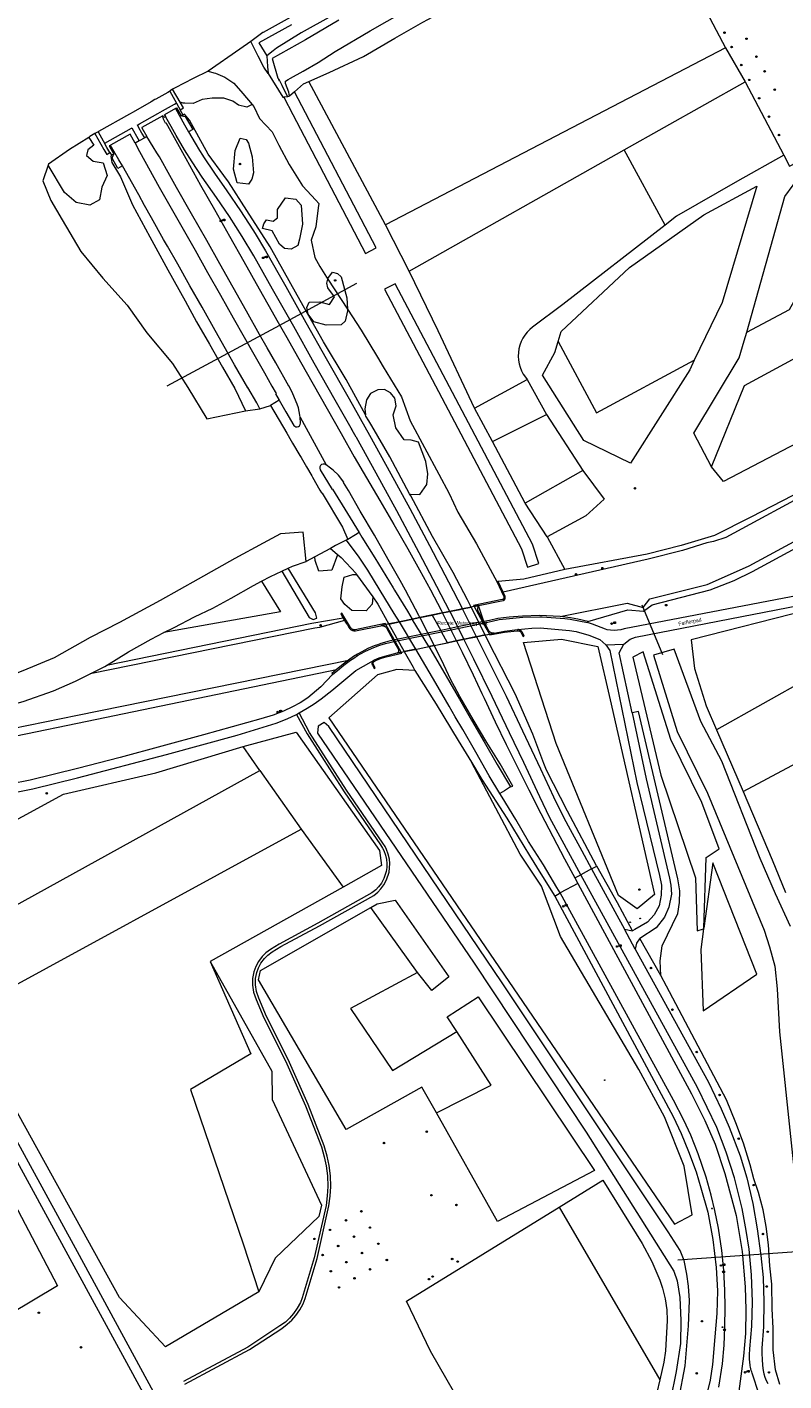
# Model space of a CAD drawing. Header units: metres. Extents: x 138165 to 154469, y 480134 to 494189.
# Tile 37 of 256: x 141983 to 142237, y 484242 to 484696. Entities that reach past the tile are written whole.
import ezdxf

# ---------------------------------------------------------------- set-up
doc = ezdxf.new("R2010")
doc.units = ezdxf.units.M
doc.header["$LTSCALE"] = 0.001
doc.header["$MEASUREMENT"] = 0
for name, color, linetype, lineweight in [('TOP-L-duiker', 7, 'Continuous', 0), ('TOP-L-topo objecten punt', 7, 'Continuous', 0), ('TOP-L-topo objecten vlak', 7, 'Continuous', 0), ('TOP-T-topo huisnummering naamgeving', 7, 'Continuous', 0)]:
    doc.layers.add(name, color=color, linetype=linetype, lineweight=lineweight)
doc.styles.add('Style-INTL_ISO', font='INTL_ISO.shx')
doc.styles.add('Style-STANDARD', font='STANDARD.shx')

# ---------------------------------------------------------------- blocks, each defined once
blk = doc.blocks.new('24')
at = {"layer": 'TOP-L-topo objecten punt', "color": 7, "linetype": 'Continuous', "lineweight": 0}
for radius in [0.025, 0.0182, 0.0115, 0.005]:
    blk.add_circle((0, 0), radius, dxfattribs=at)
blk = doc.blocks.new('39')
at = {"layer": 'TOP-L-topo objecten punt', "color": 7, "linetype": 'Continuous', "lineweight": 0}
for p, q in [((0.0175, 0.0175), (-0.0175, 0.0175)), ((-0.0175, 0.0175), (-0.0175, -0.0175)), ((0.0175, 0.0175), (0.0175, -0.0175)), ((0.0175, -0.0175), (-0.0175, -0.0175))]:
    blk.add_line(p, q, dxfattribs=at)
blk.add_circle((0, 0), 0.0332, dxfattribs=at)
blk = doc.blocks.new('121')
at = {"layer": 'TOP-L-topo objecten punt', "color": 7, "linetype": 'Continuous', "lineweight": 0}
blk.add_circle((0, 0), 0.025, dxfattribs=at)
at = {"layer": 'TOP-L-topo objecten punt', "color": 7, "linetype": 'Continuous', "lineweight": 0, "style": 'Style-STANDARD'}
blk.add_text('LD', height=0.06, dxfattribs=at).set_placement((0.0483, 0))
blk = doc.blocks.new('10')
at = {"layer": 'TOP-L-topo objecten punt', "linetype": 'Continuous', "lineweight": 0}
blk.add_circle((0, 0), 0.0125, dxfattribs=at)
blk = doc.blocks.new('11')
at = {"layer": 'TOP-L-topo objecten punt', "color": 7, "linetype": 'Continuous', "lineweight": 0}
blk.add_circle((0, 0), 0.025, dxfattribs=at)
at = {"layer": 'TOP-L-topo objecten punt', "color": 7, "linetype": 'Continuous', "lineweight": 0, "style": 'Style-STANDARD'}
blk.add_text('AB', height=0.06, dxfattribs=at).set_placement((0.0483, 0))
blk = doc.blocks.new('14')
at = {"layer": 'TOP-L-topo objecten punt', "color": 7, "linetype": 'Continuous', "lineweight": 0}
blk.add_circle((0, 0), 0.025, dxfattribs=at)
at = {"layer": 'TOP-L-topo objecten punt', "color": 7, "linetype": 'Continuous', "lineweight": 0, "style": 'Style-STANDARD'}
blk.add_text('VB', height=0.06, dxfattribs=at).set_placement((0.0483, 0))

msp = doc.modelspace()

# ---------------------------------------------------------------- linework, layer by layer
at = {"layer": 'TOP-L-duiker', "flags": 128}
for points in [[(142066.27, 484595.64), (142093.62, 484610.47)], [(142030.03, 484575.99), (142066.27, 484595.64)], [(142196.16, 484485.81), (142189.17, 484502.46)], [(142223.52, 484284.43), (142201.15, 484282.9)], [(142244.2, 484285.85), (142223.52, 484284.43)]]:
    msp.add_lwpolyline(points, dxfattribs=at)
at = {"layer": 'TOP-L-topo objecten vlak', "flags": 128}
for points in [[(142077.43, 484678.11), (142084.27, 484681.11), (142095.76, 484686.51), (142106.35, 484692.61), (142115.7, 484697.96), (142125.79, 484703.38), (142137.24, 484708.24), (142148.12, 484714.07), (142156.28, 484718.91), (142165.36, 484724.22), (142174.83, 484729.74), (142183.98, 484735.4), (142190.82, 484739.28)], [(142190.82, 484739.28), (142217.08, 484689.38)], [(142070.96, 484673.2), (142070.73, 484674.46), (142069.71, 484677.46), (142069.67, 484678.23), (142070.51, 484678.71), (142071.34, 484679.17), (142075.58, 484681.59), (142080.56, 484684.44), (142086.3, 484688.19), (142098.06, 484695.05), (142109.42, 484701.59)], [(142071.2, 484699.54), (142062.22, 484694.57), (142062.07, 484694.49), (142058.95, 484692.18), (142058.01, 484691.49)], [(142071.65, 484697.08), (142060.76, 484691.1), (142063.42, 484686.73)], [(142085.24, 484700.12), (142074.95, 484694.36), (142066.64, 484689.28), (142065.47, 484688.35), (142063.42, 484686.73)], [(142087.48, 484698.62), (142076.33, 484692.03), (142065.18, 484685.8), (142067.14, 484679.23), (142067.45, 484678.92)], [(142058.01, 484691.49), (142054.32, 484688.92), (142043.72, 484681.55)], [(142063.86, 484680.76), (142062.36, 484682.9), (142060.51, 484686.59), (142058.01, 484691.49)], [(142217.08, 484689.38), (142103.15, 484630.03)], [(142292.98, 484688.13), (142293, 484687.75), (142342, 484599.6), (142342.6, 484597.85), (142342, 484596.05), (142340.5, 484595.05), (142239.65, 484539.3), (142225.6, 484532), (142213.45, 484525.8), (142202.3, 484522.5), (142190.85, 484519.6), (142163.31, 484514.44)], [(142217.08, 484689.38), (142223.73, 484678)], [(142063.42, 484686.73), (142063.68, 484683.13), (142063.86, 484680.76)], [(142043.72, 484681.55), (142038.66, 484679.09), (142032.69, 484676), (142031.84, 484675.5)], [(142043.72, 484681.55), (142045.67, 484681.04), (142046.21, 484680.9), (142049.29, 484679.55), (142052.32, 484677.53), (142055.37, 484674.08), (142058.49, 484670.34)], [(142063.86, 484680.76), (142068.76, 484672.79), (142069.08, 484672.81)], [(142067.45, 484678.92), (142067.32, 484678.83), (142067.58, 484678.33), (142067.69, 484678.38)], [(142067.69, 484678.38), (142067.64, 484678.49), (142067.48, 484678.82), (142067.45, 484678.92)], [(142067.69, 484678.38), (142068.38, 484676.85), (142070.33, 484672.91)], [(142072.63, 484674.66), (142075.64, 484677.33), (142077.43, 484678.11)], [(142103.15, 484630.03), (142077.43, 484678.11)], [(142183.18, 484655.15), (142223.73, 484678)], [(142223.73, 484678), (142236.64, 484653.37)], [(142030.93, 484674.83), (142030.78, 484674.74), (142030.26, 484674.45), (142026.21, 484672.17), (142025.91, 484672), (142024.68, 484671.31), (142018.55, 484667.85), (142017.34, 484667.17), (142006.97, 484661.32), (142006.82, 484661.23)], [(142031.84, 484675.5), (142031.04, 484674.91), (142030.93, 484674.83)], [(142030.93, 484674.83), (142033.16, 484670.79)], [(142034.35, 484671.15), (142034.35, 484671.16), (142031.84, 484675.5)], [(142069.08, 484672.81), (142072.08, 484667.07), (142096.48, 484620.42), (142100.02, 484622.28), (142072.63, 484674.66)], [(142072.63, 484674.66), (142070.96, 484673.2)], [(142022.52, 484659.25), (142021.55, 484660.81), (142020.53, 484662.59), (142020.01, 484663.53), (142020.15, 484663.61), (142020.7, 484663.91), (142026.84, 484667.36), (142028.38, 484668.22), (142032.42, 484670.49), (142033.01, 484670.83), (142033.16, 484670.79)], [(142032.8, 484668.98), (142029.16, 484666.93)], [(142034.8, 484666.59), (142033.27, 484669.25), (142033.14, 484669.17), (142032.8, 484668.98)], [(142032.8, 484668.98), (142035.83, 484663.56), (142037.18, 484661.23)], [(142033.16, 484670.79), (142034.37, 484668.63)], [(142058.49, 484670.34), (142056.73, 484669.48), (142053.89, 484670.17), (142051.97, 484671.51), (142048.96, 484672.5), (142045.13, 484672.5), (142041.71, 484672.03), (142038.69, 484670.76), (142035.94, 484670.8), (142035.39, 484670.81), (142034.35, 484671.15)], [(142034.37, 484668.63), (142035.42, 484669.22), (142034.35, 484671.15)], [(142058.49, 484670.34), (142059.05, 484669.68), (142060.93, 484665.73), (142065.23, 484661.16), (142067.44, 484656.69), (142070.89, 484650.29), (142075.35, 484643.05), (142079.79, 484638.28), (142080.84, 484637.16), (142080.65, 484635.78), (142079.79, 484629.3), (142078.26, 484624.88), (142079.48, 484619.03), (142081.18, 484616.08), (142083.43, 484612.43), (142083.81, 484611.86)], [(142070.33, 484672.91), (142069.08, 484672.81)], [(142070.96, 484673.2), (142070.33, 484672.91)], [(142224.25, 484594.06), (142238.61, 484601.59), (142250.74, 484623.41), (142290.39, 484644.78), (142276.51, 484669.71)], [(142028.29, 484666.44), (142027.57, 484666.03), (142021.52, 484662.63), (142021.55, 484662.59), (142023.21, 484659.66)], [(142029.16, 484666.93), (142029.14, 484666.92), (142029.48, 484666.31), (142029.43, 484666.29), (142028.86, 484665.97), (142028.52, 484666.57), (142028.29, 484666.44)], [(142028.29, 484666.44), (142028.66, 484665.82), (142028.53, 484665.75), (142029.37, 484664.25), (142029.53, 484664.34), (142036.3, 484652.27), (142041.22, 484643.36), (142045.85, 484635.12), (142050.9, 484626.21), (142055.66, 484617.77), (142060.86, 484608.6), (142065.23, 484600.83), (142066.77, 484598.11), (142070.06, 484592.28), (142074.72, 484584.08), (142078.94, 484576.58), (142083.61, 484568.32), (142088.29, 484560.03), (142092.71, 484552.26), (142096.8, 484545.18), (142101.28, 484537.56), (142106.02, 484529.56), (142110.67, 484521.4), (142114.58, 484514.39), (142118.25, 484507.58), (142121.86, 484500.78), (142122.32, 484499.87)], [(142124.69, 484500.36), (142120.39, 484508.72), (142114.44, 484520.08), (142113.58, 484521.72), (142106.97, 484534.1), (142100.1, 484546.72), (142093.41, 484558.75), (142093.38, 484558.82), (142092.05, 484561.18), (142092, 484561.27), (142091.68, 484561.84), (142086.34, 484571.19), (142079.28, 484583.68), (142072.44, 484595.91), (142065.33, 484608.46), (142059.07, 484619.62), (142055.17, 484626.16), (142050.87, 484632.83), (142046.5, 484639.15), (142041.73, 484645.96), (142038.4, 484651.12), (142035.86, 484655.22), (142033.04, 484660.02), (142031.36, 484662.97), (142029.16, 484666.93)], [(142035.31, 484666.84), (142034.37, 484668.63)], [(142034.8, 484666.59), (142034.76, 484666.57), (142036.03, 484666.34), (142038.55, 484662.02), (142037.18, 484661.23)], [(142035.31, 484666.84), (142034.8, 484666.59)], [(142096.47, 484566.32), (142089.97, 484578.14), (142082.34, 484590.84), (142073.59, 484606.46), (142064.49, 484622.6), (142056.66, 484634.88), (142050.53, 484644.43), (142049.01, 484646.53), (142043.78, 484653.75), (142037.47, 484665.12), (142035.86, 484667.1), (142035.31, 484666.84)], [(142005.77, 484660.63), (142004.11, 484659.59), (142003.72, 484659.35)], [(142006.82, 484661.23), (142005.77, 484660.63)], [(142005.77, 484660.63), (142008.79, 484655.34), (142009.79, 484653.65), (142010.81, 484654.26)], [(142006.82, 484661.23), (142009.12, 484657.19)], [(142009.12, 484657.19), (142009.12, 484657.24), (142009.16, 484657.44), (142018.06, 484662.43), (142018.2, 484662.51), (142018.77, 484661.5), (142019.77, 484659.72), (142020.63, 484658.2)], [(142019.29, 484657.41), (142017.64, 484660.44), (142011.01, 484656.71)], [(142037.18, 484661.23), (142039.39, 484657.42), (142040.89, 484654.97), (142041.89, 484653.33), (142042.21, 484652.82), (142045.85, 484647.38), (142050.03, 484641.4), (142054.61, 484634.75), (142058.74, 484628.35), (142059.45, 484627.17), (142062.98, 484621.26), (142069.75, 484609.31), (142076.49, 484597.25), (142083.33, 484585.19), (142090.96, 484571.64), (142097.79, 484559.49), (142105, 484546.51), (142111.34, 484534.86), (142117.94, 484522.47), (142124.3, 484510.35), (142128.97, 484501.24)], [(142003.72, 484659.35), (141997.24, 484655.28), (141990.26, 484650.32), (141990.17, 484650.07)], [(142003.72, 484659.35), (142005.38, 484656.79), (142003.39, 484655.19), (142002.99, 484653.28), (142005.23, 484651.37), (142008.57, 484650.81), (142009.85, 484646.58), (142008.09, 484642.68), (142007.3, 484638.45), (142004.11, 484636.62), (141999.49, 484637.49), (141995.58, 484640.84), (141990.17, 484650.07)], [(142010.81, 484654.26), (142009.82, 484655.95), (142009.12, 484657.19)], [(142011.01, 484656.71), (142010.76, 484656.57), (142010.57, 484656.46), (142012.09, 484653.74)], [(142014.98, 484649.77), (142013.84, 484651.78), (142012.08, 484654.76), (142011.03, 484656.66), (142011.01, 484656.71)], [(142020.63, 484658.2), (142019.29, 484657.41)], [(142019.29, 484657.41), (142020.78, 484654.66), (142027.28, 484642.7), (142039.35, 484621.54), (142043.55, 484614.05), (142047.89, 484606.42), (142052.17, 484598.87), (142055.77, 484592.39), (142059.04, 484586.7), (142062.57, 484580.36), (142065.11, 484575.96), (142066.55, 484573.48), (142066.35, 484573.34), (142067.59, 484571.21)], [(142022.52, 484659.25), (142020.63, 484658.2)], [(142023.21, 484659.66), (142022.52, 484659.25)], [(142074.52, 484565.51), (142074.48, 484566.22), (142074.07, 484568.65), (142073.57, 484569.94), (142072.12, 484573.36), (142070.94, 484575.98), (142070.83, 484575.96), (142066.39, 484583.73), (142063.53, 484588.78), (142060.96, 484593.3), (142056.62, 484601.06), (142052.14, 484608.99), (142047.67, 484616.92), (142043.26, 484624.72), (142038.15, 484633.76), (142033.1, 484642.56), (142030.88, 484646.58), (142027.4, 484652.81), (142026.54, 484654.14), (142025.29, 484656.2), (142023.21, 484659.66)], [(142058.48, 484652.87), (142058.92, 484647.41), (142058.39, 484645.3), (142057.24, 484643.71), (142053.46, 484644.06), (142052.23, 484648.64), (142052.84, 484654.99), (142054.43, 484659.04), (142056.45, 484658.69), (142057.24, 484657.37), (142058.48, 484652.87)], [(142010.81, 484654.26), (142011.33, 484653.33)], [(142011.33, 484653.33), (142011.12, 484652.91), (142011.49, 484650.97), (142014.33, 484646.17), (142015.71, 484643), (142018.43, 484636.77), (142024.2, 484626.02), (142030.23, 484614.91), (142035.98, 484604.56), (142039.84, 484597.46), (142044.18, 484590.02), (142048.53, 484582.26), (142052.71, 484575.11), (142056.26, 484567.69)], [(142012.09, 484653.74), (142011.33, 484653.33)], [(142014.98, 484649.77), (142013.5, 484648.91), (142011.54, 484652.35), (142011.96, 484653.57), (142012, 484653.58), (142012.11, 484653.75), (142012.09, 484653.74)], [(142111.08, 484614.51), (142183.18, 484655.15)], [(142196.94, 484629.96), (142183.18, 484655.15)], [(142236.64, 484653.37), (142221.17, 484644.68), (142200.71, 484632.89), (142196.94, 484629.96)], [(142224.25, 484594.06), (142237.06, 484639.57), (142248.15, 484654.77)], [(142236.64, 484653.37), (142238.56, 484649.72), (142248.15, 484654.77)], [(141990.17, 484650.07), (141988.31, 484644.74), (141990.97, 484638.13), (141994.84, 484631.74), (142001.09, 484621.1), (142008.4, 484612.14), (142016.59, 484603.04), (142023.15, 484593.82), (142031.78, 484583.56), (142036.96, 484575.51), (142043.34, 484564.98), (142056.26, 484567.69)], [(142061.01, 484568.31), (142060.72, 484568.99), (142060.41, 484569.67), (142060.06, 484570.33), (142057.09, 484575.51), (142056.98, 484575.42), (142052.54, 484583.03), (142046.11, 484594.55), (142041.68, 484602.4), (142037.61, 484609.62), (142033.53, 484616.89), (142030.11, 484622.84), (142028.81, 484625.12), (142024.73, 484632.38), (142022.37, 484636.49), (142020.47, 484640.04), (142014.98, 484649.77)], [(142161.08, 484590.95), (142162.1, 484594.23), (142184.95, 484615.67), (142209.92, 484633.41), (142227.62, 484642.97), (142215.99, 484604.03), (142206.68, 484584.6)], [(142069.66, 484639.13), (142073.1, 484638.6), (142074.95, 484636.57), (142075.39, 484630.23), (142074.33, 484625.21), (142073.8, 484623.09), (142071.6, 484621.86), (142069.31, 484622.04), (142067.64, 484623.53), (142065.17, 484628.03), (142062, 484628.82), (142062.44, 484630.41), (142063.32, 484631.73), (142065.52, 484631.2), (142067.02, 484632.34), (142066.93, 484635.16), (142069.66, 484639.13)], [(142111.08, 484614.51), (142103.15, 484630.03)], [(142196.94, 484629.96), (142162.64, 484603.32), (142152.49, 484595.73), (142151.52, 484594.93), (142150.64, 484594.03), (142149.87, 484593.04), (142149.2, 484591.98), (142148.64, 484590.85), (142148.2, 484589.67), (142147.89, 484588.45), (142147.71, 484587.21), (142147.67, 484585.95), (142147.75, 484584.69), (142147.96, 484583.45), (142148.3, 484582.24), (142148.77, 484581.08), (142149.36, 484579.96), (142150.05, 484578.92), (142150.7, 484578.12)], [(142212.42, 484548.84), (142223.53, 484576.17), (142319.99, 484628.43)], [(142319.99, 484628.43), (142334.7, 484605.8), (142216.44, 484543.99), (142212.42, 484548.84)], [(142133.04, 484568.53), (142120.8, 484594.45), (142111.08, 484614.51)], [(142090.42, 484601.76), (142090.45, 484601.24), (142089.66, 484597.72), (142088.33, 484596.49), (142083.32, 484596.4), (142079.17, 484597.46), (142077.24, 484600.1), (142076.8, 484602.3), (142077.59, 484604.06), (142081.2, 484604.24), (142084.37, 484603.36), (142086.13, 484605.83), (142083.84, 484608.91), (142083.49, 484610.49), (142083.81, 484611.86)], [(142083.81, 484611.86), (142083.84, 484611.99), (142085.43, 484614.2), (142087.1, 484613.76), (142088.33, 484612.61), (142090.18, 484605.56), (142090.42, 484601.76)], [(142083.81, 484611.86), (142090.42, 484601.76)], [(142102.88, 484608.42), (142148.75, 484521.36), (142150.8, 484515.22), (142154.6, 484516.48), (142152.45, 484522.94), (142106.42, 484610.28), (142102.88, 484608.42)], [(142090.42, 484601.76), (142095.02, 484594.74), (142100.46, 484585.65), (142102.38, 484582.44), (142108.54, 484572.31), (142111.48, 484564.26), (142121, 484546.41), (142124.46, 484539.91), (142127.44, 484533.65), (142133.72, 484523.01), (142139.09, 484513.08), (142140.55, 484510.25)], [(142342.47, 484593.09), (142341.01, 484592.29), (142217.2, 484525.17), (142213.15, 484523.88), (142210.89, 484523.35), (142202.77, 484520.79), (142191.24, 484517.88), (142142.65, 484506.8)], [(142212.42, 484548.84), (142206.54, 484560.14), (142221.66, 484585.41), (142223.43, 484591.16), (142224.25, 484594.06)], [(142206.68, 484584.6), (142205.13, 484581.37), (142185.29, 484550.13), (142169.67, 484557.7), (142155.8, 484579.59), (142159.92, 484587.2), (142161.08, 484590.95)], [(142161.08, 484590.95), (142173.92, 484566.96), (142206.68, 484584.6)], [(142170.95, 484497.05), (142184.4, 484500.9), (142189.65, 484500.45), (142192.6, 484502.55), (142211.95, 484507.6), (142220, 484510.75), (142226.2, 484513.75), (142363.3, 484588.15), (142369.1, 484590.3), (142373.4, 484590.85), (142377.65, 484590.85), (142382.1, 484590.4), (142385.85, 484589.25), (142390.65, 484586.25), (142394.1, 484582.65), (142397.15, 484577.5), (142417.66, 484540.11)], [(142133.04, 484568.53), (142150.7, 484578.12)], [(142150.7, 484578.12), (142157.19, 484566.43)], [(142161.7, 484498.65), (142184.13, 484503.11), (142189.57, 484501.74), (142191.78, 484504.62), (142211.01, 484509.41), (142217.8, 484512.41), (142225.11, 484515.71), (142267.14, 484538.48), (142330.8, 484572.58), (142344.6, 484580.2), (142347, 484581.54), (142348.53, 484582.39)], [(142111.26, 484539.86), (142111.45, 484539.76), (142114.72, 484539.61), (142117.01, 484542.96), (142117.31, 484546.54), (142116.7, 484550.65), (142114.19, 484557.12), (142111.76, 484557.81), (142109.47, 484557.89), (142106.65, 484561.92), (142105.74, 484566.26), (142106.73, 484569.31), (142106.27, 484571.9), (142104.9, 484573.73), (142102.85, 484574.79), (142100.56, 484574.64), (142098.2, 484573.5), (142096.76, 484571.37), (142096.22, 484568.32), (142096.47, 484566.32)], [(142061.01, 484568.31), (142064.63, 484569.49)], [(142067.59, 484571.21), (142064.63, 484569.49)], [(142064.63, 484569.49), (142070.09, 484560.11), (142071.56, 484557.58), (142071.98, 484556.86), (142074.46, 484552.63), (142074.88, 484552.05), (142076.72, 484548.88), (142078.5, 484545.83), (142078.7, 484545.42), (142081.2, 484541.1), (142081.72, 484540.21), (142081.91, 484540.02), (142088.8, 484528.66), (142090.57, 484524.52)], [(142067.59, 484571.21), (142069.81, 484567.37), (142072.45, 484562.79), (142072.77, 484562.47), (142073.17, 484562.29), (142073.17, 484562.29), (142073.59, 484562.26), (142074.02, 484562.4), (142074.36, 484562.67), (142074.58, 484563.04), (142074.65, 484563.48), (142074.52, 484565.51)], [(142056.26, 484567.69), (142061.01, 484568.31)], [(142074.52, 484565.51), (142083.27, 484549.53)], [(142111.26, 484539.86), (142104.62, 484552.2), (142098.59, 484562.59), (142097.62, 484564.26), (142096.53, 484565.81), (142096.47, 484566.32)], [(142139, 484557.41), (142133.04, 484568.53)], [(142139, 484557.41), (142157.19, 484566.43)], [(142157.19, 484566.43), (142169.31, 484547.59)], [(142149.93, 484536.69), (142139, 484557.41)], [(142083.27, 484549.53), (142083.21, 484549.57), (142082.81, 484549.74), (142082.3, 484549.82), (142081.78, 484549.68), (142081.38, 484549.35), (142081.15, 484548.89), (142081.12, 484548.38), (142081.31, 484547.89), (142085.29, 484541.28), (142085.39, 484541.35), (142085.43, 484541.38), (142090.46, 484533.19), (142094.34, 484526.8)], [(142114.73, 484498.31), (142114.38, 484498.98), (142109.87, 484507.55), (142108.11, 484510.72), (142104.1, 484517.84), (142099.45, 484525.98), (142094.68, 484533.98), (142090.72, 484540.91), (142089.13, 484543.64), (142089.19, 484543.7), (142089.25, 484543.77), (142087.39, 484546.07), (142085.63, 484547.79), (142084.72, 484548.44), (142083.27, 484549.53)], [(142169.31, 484547.59), (142149.93, 484536.69)], [(142169.31, 484547.59), (142176.49, 484538.08), (142170.35, 484532.44), (142157.35, 484525.43)], [(142131.86, 484501.84), (142130.64, 484504.27), (142125.82, 484513.41), (142118.92, 484525.53), (142111.66, 484539.12), (142111.26, 484539.86)], [(142415.16, 484539.08), (142183.2, 484494.5), (142182.07, 484494.21), (142180.92, 484494.05), (142179.76, 484494), (142178.6, 484494.08), (142177.46, 484494.27), (142176.95, 484494.4), (142172.55, 484496.12), (142170.85, 484496.65)], [(142157.35, 484525.43), (142149.93, 484536.69)], [(142183.1, 484489.45), (142185.2, 484491.05), (142187, 484491.8), (142387.66, 484530.79)], [(142076.58, 484517.16), (142075.6, 484526.96), (142068.01, 484526.46), (142062.21, 484523.32), (142052.68, 484518.12), (142040.41, 484511.23), (142027.65, 484504.07), (142014.05, 484496.73), (142004.24, 484491.62), (141992.1, 484484.86), (141981.57, 484480.44), (141972.02, 484476.76), (141960.1, 484474.72), (141950.35, 484473.83), (141939.6, 484473.9), (141929.6, 484475.12), (141919.39, 484477.52), (141909.31, 484480.29), (141901.67, 484482.58), (141888.85, 484485.65), (141874.12, 484487.32)], [(142090.16, 484524.43), (142086.45, 484522.44), (142084.77, 484521.54)], [(142107.82, 484496.88), (142106.13, 484499.67), (142101.38, 484507.36), (142097.23, 484514.23), (142094.12, 484518.88), (142091.69, 484522.18), (142090.06, 484524.3), (142090.16, 484524.43)], [(142090.57, 484524.52), (142090.16, 484524.43)], [(142094.34, 484526.8), (142093.09, 484526.04), (142090.57, 484524.52)], [(142094.34, 484526.8), (142095.24, 484525.31), (142099.56, 484518.32), (142100.8, 484516.35), (142105.76, 484508.32), (142106.24, 484507.54), (142110.54, 484500.45), (142112.15, 484497.78)], [(142157.35, 484525.43), (142163.31, 484514.44)], [(142084.77, 484521.54), (142079.47, 484518.7)], [(142087.02, 484519.58), (142087.07, 484519.37), (142085.17, 484514.2), (142080.84, 484513.88), (142079.57, 484517.47), (142079.47, 484518.7)], [(142084.77, 484521.54), (142087.02, 484519.58)], [(142087.02, 484519.58), (142088.27, 484518.49), (142093.3, 484513.08), (142093.51, 484512.78)], [(142068.4, 484513.85), (142077.59, 484498.31), (142078.88, 484497.7), (142080.16, 484498.08), (142079.71, 484499.97), (142070.55, 484514.84)], [(142068.4, 484513.85), (142070.55, 484514.84)], [(142070.55, 484514.84), (142072.05, 484515.53), (142076.58, 484517.16)], [(142079.47, 484518.7), (142076.58, 484517.16)], [(142163.31, 484514.44), (142149.55, 484511.15), (142140.9, 484510.4)], [(142061.57, 484510.5), (142068.03, 484500.3), (142028.92, 484493.3)], [(142028.92, 484493.3), (142032.37, 484495.05), (142039.17, 484498.59), (142045.27, 484501.47), (142051.4, 484504.82), (142058.95, 484509.11), (142061.57, 484510.5)], [(142061.57, 484510.5), (142064.64, 484512.13), (142068.4, 484513.85)], [(142098.89, 484505.24), (142098.67, 484502.79), (142096.67, 484500.58), (142091.92, 484500.68), (142089.49, 484502.69), (142088.23, 484504.59), (142088.65, 484508.6), (142089.28, 484511.87), (142092.23, 484512.82), (142093.51, 484512.78)], [(142093.51, 484512.78), (142098.89, 484505.24)], [(142140.55, 484510.25), (142142.75, 484505.65), (142142.8, 484505.55), (142142.84, 484505.46), (142142.86, 484505.35), (142142.88, 484505.25), (142142.89, 484505.15), (142142.88, 484505.05), (142142.86, 484504.95), (142142.84, 484504.85), (142142.8, 484504.75), (142142.77, 484504.68), (142142.73, 484504.62), (142142.68, 484504.57), (142142.63, 484504.51), (142142.57, 484504.47), (142142.51, 484504.43), (142142.44, 484504.4), (142142.37, 484504.37), (142142.3, 484504.35), (142132.7, 484502.4), (142132.89, 484502.05)], [(142140.9, 484510.4), (142140.55, 484510.25)], [(142142.65, 484506.8), (142140.9, 484510.4)], [(142134.35, 484502.35), (142142.6, 484504.05), (142142.69, 484504.08), (142142.79, 484504.11), (142142.87, 484504.16), (142142.95, 484504.21), (142143.03, 484504.28), (142143.1, 484504.35), (142143.16, 484504.42), (142143.21, 484504.51), (142143.25, 484504.59), (142143.29, 484504.69), (142143.31, 484504.78), (142143.33, 484504.88), (142143.33, 484504.98), (142143.32, 484505.06), (142143.3, 484505.25), (142143.25, 484505.45), (142142.65, 484506.8)], [(142098.89, 484505.24), (142100.63, 484502.79), (142104.33, 484496.16)], [(142132.89, 484502.05), (142128.16, 484501.07), (142125.15, 484500.45), (142120.74, 484499.54), (142118.87, 484499.16), (142111.64, 484497.67)], [(142128.97, 484501.24), (142124.69, 484500.36)], [(142124.69, 484500.36), (142125.15, 484500.45), (142128.16, 484501.07), (142128.97, 484501.24)], [(142131.86, 484501.84), (142128.97, 484501.24)], [(142128.97, 484501.24), (142131.86, 484501.84)], [(142133.66, 484491.92), (142128.97, 484501.24)], [(142132.89, 484502.05), (142131.86, 484501.84)], [(142132.89, 484502.05), (142131.86, 484501.84)], [(142136.55, 484492.52), (142131.86, 484501.84)], [(142137.98, 484492.81), (142139.2, 484493.07), (142139.51, 484493.12), (142139.6, 484493.15), (142139.52, 484493.13), (142139.36, 484493.11), (142139.21, 484493.11), (142139.05, 484493.12), (142138.9, 484493.15), (142138.7, 484493.21), (142138.49, 484493.29), (142138.3, 484493.4), (142138.26, 484493.42), (142138.14, 484493.52), (142138.02, 484493.62), (142137.92, 484493.74), (142137.83, 484493.86), (142137.75, 484494), (142136.45, 484496.6), (142136.15, 484497), (142135.3, 484498.5), (142134.45, 484500), (142134.33, 484500.24), (142134.23, 484500.5), (142134.17, 484500.76), (142134.13, 484501.03), (142134.12, 484501.3), (142134.13, 484501.57), (142134.18, 484501.83), (142134.25, 484502.09), (142134.35, 484502.35), (142132.89, 484502.05)], [(142132.89, 484502.05), (142134.35, 484502.35)], [(142132.89, 484502.05), (142135.72, 484496.91), (142135.95, 484496.5), (142137.98, 484492.81)], [(142136.15, 484497), (142134.35, 484502.35)], [(142245.07, 484500.94), (142205.65, 484490.9), (142206.69, 484481.21), (142210.62, 484468.68), (142214.14, 484460.71)], [(142089.43, 484497.35), (142081, 484494.96), (142079.47, 484494.78), (142004.16, 484479.44)], [(142089, 484498.12), (142078.48, 484496.34), (142009.64, 484482.26)], [(142103.3, 484495.95), (142103.1, 484496.3), (142093.05, 484494.2), (142093.02, 484494.2), (142092.84, 484494.19), (142092.66, 484494.21), (142092.49, 484494.24), (142092.32, 484494.29), (142092.15, 484494.36), (142092, 484494.45), (142091.85, 484494.55), (142091.79, 484494.6), (142091.65, 484494.73), (142091.52, 484494.89), (142091.4, 484495.05), (142088.5, 484499.75), (142088.2, 484499.55), (142089, 484498.12)], [(142089, 484498.12), (142089.43, 484497.35)], [(142089.43, 484497.35), (142089.7, 484496.95), (142090.4, 484495.85), (142091, 484494.9), (142091.14, 484494.71), (142091.29, 484494.53), (142091.46, 484494.37), (142091.65, 484494.23), (142091.85, 484494.11), (142092.07, 484494.02), (142092.25, 484493.95), (142092.51, 484493.89), (142092.77, 484493.85), (142093.03, 484493.84), (142093.15, 484493.85), (142101.6, 484495.6), (142101.64, 484495.6), (142101.78, 484495.62), (142103.3, 484495.95)], [(142108.99, 484497.12), (142103.3, 484495.95)], [(142107.82, 484496.88), (142104.33, 484496.16)], [(142104.33, 484496.16), (142107.82, 484496.88)], [(142107.82, 484496.88), (142108.99, 484497.12), (142111.64, 484497.67), (142112.15, 484497.78)], [(142108.99, 484497.12), (142107.82, 484496.88)], [(142113.33, 484487.72), (142107.82, 484496.88)], [(142111.64, 484497.67), (142108.99, 484497.12)], [(142112.15, 484497.78), (142111.64, 484497.67)], [(142114.73, 484498.31), (142112.15, 484497.78)], [(142112.15, 484497.78), (142114.73, 484498.31)], [(142117.65, 484488.61), (142112.15, 484497.78)], [(142122.32, 484499.87), (142114.73, 484498.31)], [(142114.73, 484498.31), (142118.87, 484499.16)], [(142114.73, 484498.31), (142119.51, 484488.99)], [(142118.87, 484499.16), (142120.74, 484499.54), (142122.32, 484499.87)], [(142118.87, 484499.16), (142120.16, 484496.78), (142121.68, 484494)], [(142136.15, 484497), (142134.47, 484496.65), (142127.34, 484495.18), (142124.95, 484494.68), (142121.68, 484494)], [(142121.9, 484493.6), (142125.16, 484494.27), (142136.45, 484496.6), (142137.95, 484496.9), (142138.9, 484497.17), (142141.26, 484497.66), (142143.65, 484497.9), (142149.25, 484498.45), (142154.85, 484498.55), (142155.69, 484498.54), (142163.3, 484498), (142165.12, 484497.77), (142170.85, 484496.65)], [(142124.69, 484500.36), (142122.32, 484499.87)], [(142122.32, 484499.87), (142124.69, 484500.36)], [(142127.01, 484490.55), (142122.32, 484499.87)], [(142124.69, 484500.36), (142129.41, 484491.04)], [(142161.7, 484498.65), (142154.8, 484499.05), (142149.1, 484498.85), (142144.65, 484498.45), (142140.8, 484498.05), (142138.05, 484497.4), (142136.15, 484497)], [(142170.95, 484497.05), (142167.6, 484497.8), (142165.15, 484498.2), (142161.7, 484498.65)], [(142170.85, 484496.65), (142170.95, 484497.05)], [(142009.64, 484482.26), (142017, 484486.81), (142024.63, 484491.11), (142028.92, 484493.3)], [(142085.45, 484479.2), (142087.05, 484480.55), (142089.2, 484482.35), (142091.45, 484484), (142092.58, 484484.77), (142093.82, 484485.57), (142096.2, 484486.9), (142097.45, 484487.51), (142099.3, 484488.32), (142101.26, 484489.05), (142103.12, 484489.61), (142104.15, 484489.89), (142105.95, 484490.31), (142121.9, 484493.6)], [(142121.68, 484494), (142105.72, 484490.7), (142104, 484490.32), (142102.86, 484489.99), (142101.65, 484489.62), (142100.5, 484489.24), (142099.38, 484488.82), (142097.29, 484487.91), (142096.21, 484487.39), (142095.02, 484486.77), (142093.8, 484486.06), (142092.49, 484485.24), (142090.83, 484484.09)], [(142103.3, 484495.95), (142101.78, 484495.62), (142101.93, 484495.64), (142102.12, 484495.63), (142102.3, 484495.6), (142102.49, 484495.55), (142102.75, 484495.47), (142103, 484495.35), (142103.08, 484495.3), (142103.18, 484495.23), (142103.28, 484495.15), (142103.36, 484495.06), (142103.44, 484494.96), (142103.5, 484494.85), (142105.72, 484490.7), (142105.95, 484490.31), (142107.5, 484487.6), (142107.53, 484487.55), (142107.55, 484487.49), (142107.56, 484487.43), (142107.57, 484487.38), (142107.58, 484487.32), (142107.57, 484487.26), (142107.56, 484487.2), (142107.55, 484487.15), (142107.41, 484486.68), (142107.39, 484486.65), (142107.38, 484486.61), (142107.35, 484486.57), (142107.33, 484486.54), (142107.3, 484486.51), (142107.26, 484486.47), (142108.43, 484486.71)], [(142104.33, 484496.16), (142103.3, 484495.95)], [(142104.33, 484496.16), (142103.3, 484495.95)], [(142108.43, 484486.71), (142103.3, 484495.95)], [(142104.33, 484496.16), (142109.48, 484486.92)], [(142116.7, 484488.41), (142123.91, 484489.91), (142125.8, 484490.3), (142130.19, 484491.21), (142133.21, 484491.83), (142137.98, 484492.81)], [(142121.68, 484494), (142121.9, 484493.6)], [(142123.91, 484489.91), (142121.9, 484493.6)], [(142129.41, 484491.04), (142133.66, 484491.92)], [(142133.66, 484491.92), (142133.21, 484491.83), (142130.19, 484491.21), (142129.41, 484491.04)], [(142133.66, 484491.92), (142136.55, 484492.52)], [(142136.55, 484492.52), (142133.66, 484491.92)], [(142133.66, 484491.92), (142138.82, 484481.53), (142143.59, 484471.93), (142149.14, 484460.36), (142155.18, 484447.57), (142159.51, 484438.23), (142161.48, 484434.13), (142163.58, 484429.97), (142164.35, 484428.45), (142168.95, 484420.11), (142172.26, 484414.06)], [(142136.55, 484492.52), (142137.98, 484492.81)], [(142136.55, 484492.52), (142137.98, 484492.81)], [(142173.97, 484415.02), (142173.9, 484415.13), (142164.12, 484433.44), (142157.12, 484447.18), (142156.29, 484449.36), (142152.54, 484459.21), (142146.64, 484472.8), (142137.41, 484490.81), (142136.55, 484492.52)], [(142137.98, 484492.81), (142138.15, 484492.5), (142143.1, 484493.4), (142147.35, 484493.9), (142147.49, 484493.91), (142147.64, 484493.9), (142147.78, 484493.88), (142147.92, 484493.85), (142148.05, 484493.8), (142148.18, 484493.73), (142148.3, 484493.66), (142148.42, 484493.57), (142148.52, 484493.47), (142148.61, 484493.36), (142148.69, 484493.24), (142148.76, 484493.11), (142148.8, 484493), (142149.35, 484491.95), (142149.7, 484492.1), (142149.1, 484493.3), (142149.01, 484493.47), (142148.9, 484493.62), (142148.77, 484493.76), (142148.63, 484493.89), (142148.48, 484494), (142148.31, 484494.1), (142148.14, 484494.17), (142147.96, 484494.23), (142147.78, 484494.28), (142147.58, 484494.31)], [(142137.98, 484492.81), (142139.2, 484493.07), (142139.51, 484493.12), (142139.6, 484493.15), (142143.05, 484493.8), (142147.45, 484494.3), (142147.58, 484494.31)], [(142147.58, 484494.31), (142152.26, 484494.79), (142155.05, 484494.85), (142164.84, 484494.04), (142167.1, 484493.7), (142171.35, 484492.45), (142175, 484491), (142177, 484489.2)], [(142108.43, 484486.71), (142114.08, 484487.87)], [(142109.48, 484486.92), (142113.33, 484487.72)], [(142113.33, 484487.72), (142109.48, 484486.92)], [(142113.33, 484487.72), (142114.08, 484487.87), (142116.7, 484488.41), (142117.65, 484488.61)], [(142113.33, 484487.72), (142114.08, 484487.87)], [(142141.49, 484439.38), (142137.95, 484445.3), (142133.4, 484453.21), (142129.05, 484460.78), (142126.58, 484465.02), (142124.52, 484468.57), (142120.08, 484476.32), (142115.58, 484483.95), (142113.33, 484487.72)], [(142114.08, 484487.87), (142116.7, 484488.41)], [(142116.7, 484488.41), (142117.65, 484488.61)], [(142117.65, 484488.61), (142119.51, 484488.99)], [(142119.51, 484488.99), (142117.65, 484488.61)], [(142117.65, 484488.61), (142119.14, 484486.12), (142123.49, 484478.68), (142128.01, 484470.95), (142131.98, 484463.97), (142136.24, 484456.62), (142140.65, 484449.02), (142145.08, 484441.53)], [(142119.51, 484488.99), (142127.01, 484490.55)], [(142119.51, 484488.99), (142123.91, 484489.91)], [(142145.08, 484441.53), (142145.86, 484441.79), (142141.63, 484449.32), (142137.17, 484456.48), (142132.61, 484464.17), (142128.12, 484471.9), (142126.29, 484475.22), (142125.11, 484477.48), (142121.95, 484484.12), (142119.51, 484488.99)], [(142127.01, 484490.55), (142125.8, 484490.3), (142123.91, 484489.91)], [(142127.01, 484490.55), (142129.41, 484491.04)], [(142129.41, 484491.04), (142127.01, 484490.55)], [(142127.01, 484490.55), (142128.89, 484486.74), (142132.56, 484479.11), (142135.45, 484472.85), (142136.19, 484471.25), (142139.94, 484463.35), (142143.62, 484455.82), (142147.27, 484448.37), (142151.17, 484440.54), (142155.29, 484432.61), (142159.31, 484424.91), (142163.22, 484417.39), (142166.66, 484411)], [(142168.68, 484412.11), (142158.24, 484431.2), (142154.86, 484438.25), (142149.53, 484449.73), (142144.79, 484459.7), (142138.93, 484471.86), (142132.78, 484484.34), (142129.41, 484491.04)], [(142178.42, 484470.72), (142193.36, 484405.52), (142187.47, 484400.63), (142181.23, 484405.18), (142160.35, 484456.07), (142149.4, 484489.94), (142162.2, 484491.12), (142174.33, 484488.6), (142178.42, 484470.72)], [(142177, 484489.2), (142183.1, 484489.45)], [(142177, 484489.2), (142178.35, 484487.3), (142187.4, 484443), (142195, 484411.85), (142195.65, 484408.55), (142195.6, 484405.25), (142194.85, 484401.7), (142193.2, 484398.7), (142191.01, 484396.15), (142186.71, 484393.7), (142185.91, 484393.25)], [(142185.82, 484466.34), (142181.5, 484486.55), (142183.1, 484489.45)], [(142238.95, 484394.7), (142233.9, 484405.65), (142228.71, 484417.53), (142215.9, 484450.2), (142208.86, 484463.47), (142199.95, 484487.7), (142192.95, 484485.75), (142200.9, 484460.1), (142211.08, 484439.43), (142230.05, 484393.5), (142231.83, 484387.88), (142233.61, 484381.38), (142234.5, 484373.81), (142235.21, 484359.39), (142243.31, 484282.8)], [(142223.04, 484440.06), (142317.6, 484490.5)], [(141913.23, 484444.99), (141912.22, 484447.76), (142000, 484465.58), (142090.83, 484484.09)], [(142074.19, 484466.33), (142076.96, 484467.9), (142079.32, 484469.41), (142081.61, 484471.03), (142085.14, 484473.92), (142093.26, 484480.61), (142098.35, 484483.51), (142099.2, 484483.93)], [(142090.83, 484484.09), (142088.95, 484482.7), (142086.8, 484480.95)], [(142099.2, 484483.93), (142099.1, 484483.86), (142099.01, 484483.79), (142098.93, 484483.71), (142098.86, 484483.61), (142098.79, 484483.52), (142098.74, 484483.41), (142098.7, 484483.3), (142098.67, 484483.19), (142098.65, 484483.07), (142098.64, 484482.94), (142098.65, 484482.82), (142098.67, 484482.7), (142098.7, 484482.58), (142098.74, 484482.46), (142098.8, 484482.35), (142099.4, 484481.3), (142099.75, 484481.5), (142099.05, 484482.75), (142099.05, 484482.8), (142099.04, 484482.97), (142099.05, 484483.15), (142099.06, 484483.21), (142099.08, 484483.27), (142099.1, 484483.33), (142099.13, 484483.39), (142099.16, 484483.44), (142099.2, 484483.48), (142099.25, 484483.53), (142099.3, 484483.57), (142099.35, 484483.6), (142100.11, 484483.99), (142101.48, 484484.57), (142102.9, 484485), (142108.6, 484486.4), (142108.43, 484486.71)], [(142108.43, 484486.71), (142107.26, 484486.47), (142107.22, 484486.47), (142106.95, 484486.4), (142102.8, 484485.3), (142100.98, 484484.71), (142099.35, 484484), (142099.2, 484483.93)], [(142108.43, 484486.71), (142109.48, 484486.92)], [(142108.43, 484486.71), (142109.48, 484486.92)], [(142109.48, 484486.92), (142112.41, 484481.67), (142113.06, 484480.62)], [(142209.84, 484394.18), (142210.67, 484417.82), (142214.99, 484420.82), (142209.18, 484436.33), (142198.86, 484457.42), (142189.51, 484486.82), (142186.05, 484485.04), (142195.4, 484445.51), (142207.12, 484411.02), (142207.58, 484393.3), (142209.8, 484393.93)], [(142085.45, 484479.2), (142081.54, 484475.05), (142077.2, 484471.4), (142074.56, 484469.78), (142072.01, 484468.39), (142068.95, 484466.94), (142065.58, 484465.59), (142061.35, 484464.41), (142042.22, 484458.98), (142014.28, 484451.46), (142000, 484447.77), (141984.04, 484443.84), (141956.75, 484438.44), (141918.75, 484432.13), (141889.44, 484427.53), (141852.86, 484422.42), (141834.76, 484420.84)], [(141913.23, 484444.99), (142000, 484462.97), (142086.8, 484480.95)], [(141936.32, 484465.62), (141940.84, 484465.09), (141947.07, 484464.84), (141956.07, 484465.12), (141962.37, 484466.01), (141971.87, 484467.52), (141981.79, 484470.22), (141991.92, 484473.81), (141999.33, 484477.01), (142004.16, 484479.44)], [(142004.16, 484479.44), (142009.1, 484481.93), (142009.64, 484482.26)], [(142113.06, 484480.62), (142106.98, 484480.95), (142100.53, 484479.14), (142084.13, 484464.72), (142200.07, 484294.93), (142205.93, 484298.1), (142203.33, 484314.33), (142196.63, 484330.87), (142188.05, 484346.78), (142161.86, 484391.4), (142155.46, 484408.25), (142148.29, 484419.01), (142131.97, 484449.8)], [(142086.8, 484480.95), (142085.15, 484479.55), (142085.45, 484479.2)], [(142113.06, 484480.62), (142120.12, 484469.24), (142127.52, 484457.1), (142131.97, 484449.8)], [(142245.38, 484481.07), (142245.14, 484478.11), (142214.14, 484460.71)], [(141834.93, 484417.77), (141871.57, 484421.72), (141890.43, 484424.56), (141957.44, 484435.43), (141984.98, 484440.86), (141999.96, 484444.56), (142029.78, 484452.42), (142053.44, 484458.94), (142066.55, 484462.92), (142070.19, 484464.39), (142073.31, 484465.87)], [(142073.31, 484465.87), (142076.87, 484459.33), (142089.3, 484439.85), (142101.45, 484422.16), (142102.17, 484421.03), (142102.6, 484420.18), (142103.14, 484418.71), (142103.48, 484417.17), (142103.61, 484415.87), (142103.57, 484414.48), (142103.4, 484413.23), (142102.63, 484410.81), (142101.81, 484409.27), (142100.87, 484408.01), (142099.88, 484406.99), (142098.65, 484406.01), (142080.52, 484395.82), (142067.56, 484388.86), (142064.62, 484387.04), (142063.07, 484385.88), (142061.82, 484384.63), (142060.58, 484382.98), (142059.68, 484381.29), (142059.05, 484379.56), (142058.62, 484377.35), (142058.57, 484375.09), (142058.94, 484372.74), (142059.82, 484370.28), (142062.41, 484364.1), (142069.7, 484349.68), (142076.34, 484334.63), (142081.68, 484320.82), (142082.66, 484317.48), (142083.29, 484314.45), (142083.7, 484311.1), (142083.82, 484307.56), (142083.66, 484304.41), (142083.24, 484301.22), (142079.25, 484283.65), (142075.29, 484270.27), (142074.64, 484268.68), (142073.62, 484266.76), (142072.34, 484264.92), (142071.01, 484263.41), (142069.61, 484262.11), (142067.81, 484260.79), (142057.05, 484253.72), (142035.49, 484242.21)], [(142035.95, 484241.32), (142057.56, 484252.85), (142068.38, 484259.97), (142070.25, 484261.34), (142071.73, 484262.71), (142073.13, 484264.3), (142074.48, 484266.24), (142075.55, 484268.25), (142076.23, 484269.94), (142080.22, 484283.39), (142084.22, 484301.04), (142084.65, 484304.32), (142084.82, 484307.55), (142084.69, 484311.18), (142084.27, 484314.61), (142083.63, 484317.72), (142082.62, 484321.14), (142077.26, 484335.02), (142070.6, 484350.1), (142063.32, 484364.52), (142060.75, 484370.65), (142059.91, 484372.99), (142059.57, 484375.15), (142059.62, 484377.25), (142060.02, 484379.29), (142060.59, 484380.88), (142061.43, 484382.44), (142062.58, 484383.97), (142063.72, 484385.12), (142065.19, 484386.21), (142068.06, 484387.99), (142081, 484394.94), (142099.21, 484405.18), (142100.56, 484406.25), (142101.63, 484407.36), (142102.65, 484408.73), (142103.55, 484410.41), (142104.38, 484413.01), (142104.57, 484414.4), (142104.61, 484415.91), (142104.47, 484417.33), (142104.1, 484418.99), (142103.52, 484420.58), (142103.04, 484421.53), (142102.29, 484422.71), (142090.13, 484440.4), (142077.73, 484459.84), (142074.19, 484466.33)], [(142073.31, 484465.87), (142074.19, 484466.33)], [(142195.4, 484378.35), (142195.2, 484383.2), (142195.9, 484388.25), (142201.1, 484399.1), (142201.7, 484402.8), (142201.8, 484406.7), (142201.1, 484410.7), (142187.95, 484466.8), (142185.82, 484466.34)], [(142185.82, 484466.34), (142190.55, 484444.2), (142198.4, 484410.9), (142198.8, 484408.6), (142199, 484405.6), (142198.1, 484401.2), (142196.7, 484397.9), (142193.9, 484394.3), (142188.43, 484390.66)], [(142082.67, 484463.14), (142080.59, 484461.91), (142080.36, 484459.6), (142132.86, 484382.39), (142170.45, 484325.78), (142199.81, 484279.2), (142200.96, 484275.9), (142201.81, 484270.36), (142202.12, 484262.67), (142202, 484254.87), (142200.62, 484245.49), (142198.7, 484236.12)], [(142201.46, 484236.2), (142203.58, 484247.46), (142204.73, 484260.79), (142205.11, 484269.36), (142204.73, 484274.13), (142204.19, 484278.16), (142203.27, 484282.7), (142201.96, 484286.08), (142197.96, 484292.38), (142142.24, 484375.9), (142084.2, 484461.76), (142082.67, 484463.14)], [(142214.14, 484460.71), (142223.04, 484440.06)], [(142055.48, 484455.14), (142073.21, 484459.92), (142101.18, 484420.21), (142101.83, 484415.14), (142089.04, 484407.98)], [(141951.54, 484386.53), (141941.39, 484409.84), (141995.26, 484439.06), (142026.18, 484446.31), (142055.48, 484455.14)], [(142061.01, 484447.1), (142055.48, 484455.14)], [(141951.54, 484386.53), (142061.01, 484447.1)], [(142061.01, 484447.1), (142074.95, 484427.36)], [(142131.97, 484449.8), (142135.49, 484444.03), (142143.8, 484431.02), (142151.42, 484418.59), (142155.23, 484412.43), (142159.92, 484404.86)], [(142145.08, 484441.53), (142143.01, 484440.28), (142141.49, 484439.38)], [(142161.73, 484406.01), (142160.59, 484407.77), (142156.13, 484415.41), (142151.14, 484423.24), (142146.81, 484430.57), (142142.23, 484438.14), (142141.49, 484439.38)], [(142223.04, 484440.06), (142232.76, 484417.13), (142237.29, 484406.1)], [(142025.39, 484238.7), (142000, 484285.62), (141922.97, 484426.38), (141919.75, 484425.84), (142022.5, 484237.23), (142025.39, 484238.7)], [(141961.38, 484365.5), (142074.95, 484427.36)], [(142074.95, 484427.36), (142089.04, 484407.98)], [(142172.26, 484414.06), (142173.97, 484415.02)], [(142185.91, 484393.25), (142180.89, 484402.65), (142173.97, 484415.02)], [(142209.8, 484393.93), (142208.85, 484387), (142209.65, 484366.4), (142227.65, 484378.7), (142212.85, 484416.05), (142209.84, 484394.18)], [(142166.66, 484411), (142168.68, 484412.11)], [(142166.66, 484411), (142167.6, 484409.19)], [(142172.26, 484414.06), (142168.68, 484412.11)], [(142228.38, 484237.77), (142226.07, 484244.91), (142225.92, 484245.39), (142225.78, 484245.89), (142225.66, 484246.36), (142225.53, 484246.92), (142225.43, 484247.43), (142225.36, 484247.89), (142225.29, 484248.38), (142225.24, 484248.86), (142225.19, 484249.38), (142225.17, 484249.84), (142225.16, 484250.29), (142225.16, 484250.74), (142225.17, 484251.19), (142225.18, 484251.57), (142225.21, 484251.94), (142225.24, 484252.31), (142225.28, 484252.66), (142225.34, 484253.1), (142225.98, 484260.7), (142226.14, 484268.84), (142225.81, 484277.89), (142225.04, 484286.55), (142224.1, 484292.84), (142222.72, 484300.18), (142222.41, 484301.54), (142220.13, 484310.44), (142217.34, 484319.06), (142214.19, 484327.31), (142207.72, 484340.76), (142168.68, 484412.11)], [(142172.26, 484414.06), (142183.27, 484393.86)], [(142089.04, 484407.98), (142044.45, 484382.97)], [(142159.92, 484404.86), (142161.73, 484406.01)], [(142167.6, 484409.19), (142161.73, 484406.01)], [(142214.86, 484240.3), (142216.14, 484248.11), (142216.67, 484254.37), (142216.96, 484260.35), (142217.06, 484267.17), (142216.95, 484272.62), (142216.56, 484279.45), (142215.87, 484286.14), (142214.75, 484293.6), (142213.59, 484299.51), (142212.38, 484304.59), (142210.65, 484310.7), (142207.98, 484318.52), (142205.46, 484324.76), (142203.16, 484329.8), (142199.7, 484336.52), (142161.73, 484406.01)], [(142167.6, 484409.19), (142205.75, 484338.63), (142210.19, 484329.65), (142213.64, 484321.76), (142216.96, 484311.94), (142220.68, 484297.84), (142222.68, 484285.8), (142223.68, 484273.92), (142223.9, 484266.21), (142223.79, 484258.27), (142223.12, 484250.67), (142221.12, 484235.58), (142220.93, 484233.99), (142220.9, 484232.39), (142221.03, 484230.8), (142221.33, 484229.23), (142221.75, 484227.84), (142222.28, 484226.54), (142222.95, 484225.31), (142223.74, 484224.15), (142224.65, 484223.08), (142224.69, 484223.04)], [(142120.25, 484332.2), (142115.35, 484340.91), (142089.95, 484326.62), (142060.58, 484376.83), (142061.28, 484379.96), (142098.22, 484401.09)], [(142098.22, 484401.09), (142100.36, 484402.32), (142106.39, 484403.55), (142124.41, 484377.86), (142118.69, 484373.27), (142113.85, 484379.36)], [(142113.85, 484379.36), (142098.22, 484401.09)], [(142159.92, 484404.86), (142199.6, 484331), (142202.25, 484325.35), (142204.75, 484319.3), (142207.35, 484312.5), (142208.9, 484307.1), (142211.2, 484298.95), (142212.9, 484289.75), (142214.05, 484280.35), (142214.5, 484272.6), (142214.2, 484265), (142213.55, 484257.1), (142212.75, 484247.85), (142212, 484242.6), (142210.4, 484236.2), (142208.65, 484228.95), (142205.55, 484220.05), (142203.55, 484214.05), (142201.65, 484208.8), (142198.75, 484202.75), (142195.15, 484195.65), (142191.4, 484188.85), (142184.85, 484179.65), (142178.35, 484172.1)], [(142186.85, 484387.1), (142183.27, 484393.86)], [(142183.27, 484393.86), (142185.91, 484393.25)], [(142209.84, 484394.18), (142209.8, 484393.93)], [(142188.43, 484390.66), (142188.35, 484390.6), (142187.3, 484389.2), (142186.85, 484387.1)], [(142195.4, 484378.35), (142188.43, 484390.66)], [(142044.45, 484382.97), (142057.99, 484352.06), (142037.79, 484340.06), (142055.52, 484288.3), (142060.74, 484272.24)], [(142044.45, 484382.97), (142065.05, 484346.19), (142065.19, 484336.75), (142081.71, 484301.27), (142080.84, 484297.45), (142066.17, 484283.56), (142060.74, 484272.24)], [(142186.85, 484387.1), (142211.44, 484342.56), (142215.66, 484333.55), (142218.39, 484327.42), (142222.03, 484317.78), (142224.25, 484310.45), (142226.24, 484301.84), (142227.74, 484293.31), (142229.02, 484284.4), (142229.74, 484277.08), (142229.99, 484268.85), (142229.81, 484260.53), (142229.35, 484253.34), (142229.31, 484251.39), (142229.37, 484249.65), (142229.56, 484247.57), (142229.8, 484245.9), (142230.01, 484244.73), (142230.34, 484243.59), (142230.79, 484242.49), (142231.35, 484241.44)], [(142113.85, 484379.36), (142091.4, 484367.24), (142105.48, 484346.48), (142127.11, 484359.53)], [(142235.33, 484241.17), (142233.84, 484246.05), (142233.05, 484252.8), (142233.1, 484260), (142232.75, 484266.5), (142232.65, 484274.85), (142231.95, 484280.9), (142231.5, 484287.95), (142230.75, 484294.15), (142229.75, 484299.7), (142228.2, 484305.5), (142226.6, 484310.15), (142225.45, 484314.8), (142223.15, 484322.05), (142220.6, 484328.85), (142217.45, 484336.65), (142197.4, 484374.75), (142195.4, 484378.35)], [(142127.11, 484359.53), (142123.81, 484364.44), (142134.23, 484371.19), (142173.24, 484312.96), (142140.73, 484295.82), (142120.25, 484332.2)], [(142060.74, 484272.24), (142029.41, 484253.75), (142013.98, 484270.34), (141961.38, 484365.5)], [(142120.25, 484332.2), (142138.55, 484341.57), (142127.11, 484359.53)], [(141960.78, 484338.74), (141972.63, 484313.5), (141993.27, 484274.27), (141969.01, 484259.85)], [(142161.36, 484300.61), (142176.06, 484309.65), (142189.18, 484288.44), (142192.48, 484282.43), (142195.14, 484276.11), (142196.04, 484273.42), (142196.95, 484269.85), (142197.48, 484266.2), (142197.63, 484262.66), (142197.02, 484252.49), (142196.51, 484248.62), (142195.12, 484242.71)], [(142128.93, 484233.61), (142118.25, 484252.36), (142110.16, 484269.14), (142161.36, 484300.61)], [(142161.36, 484300.61), (142195.12, 484242.71)], [(142195.12, 484242.71), (142193.13, 484234.21), (142189.26, 484220.63), (142187.38, 484215.15), (142184.95, 484209.9), (142183.83, 484207.9), (142176.78, 484195.2), (142174.44, 484191.28), (142171.71, 484187.63), (142168.61, 484184.28), (142167.31, 484183.06), (142161.19, 484176.41)]]:
    msp.add_lwpolyline(points, dxfattribs=at)

# ---------------------------------------------------------------- block references
at = {"layer": 'TOP-L-topo objecten punt', "xscale": 10, "yscale": 10, "zscale": 10}
for name, p in [('24', (142216.8, 484694.46)), ('24', (142224.17, 484692.42)), ('24', (142219.17, 484689.65)), ('24', (142222.42, 484683.6)), ('24', (142227.5, 484686.41)), ('24', (142225.09, 484678.63)), ('24', (142230.23, 484681.48)), ('24', (142233.62, 484675.36)), ('24', (142228.41, 484672.47)), ('24', (142231.72, 484666.3)), ('24', (142235.04, 484660.14)), ('24', (142054.43, 484650.41)), ('14', (142047.98, 484631.33)), ('14', (142062.18, 484618.95)), ('24', (142086.31, 484611.38)), ('24', (142186.77, 484541.67)), ('24', (142175.89, 484514.9)), ('24', (142167, 484512.84)), ('24', (142197.24, 484502.49)), ('11', (142178.96, 484496.29)), ('24', (142081.44, 484495.74)), ('121', (142067.05, 484466.64)), ('24', (141989.65, 484439.4)), ('24', (142188.29, 484407.13)), ('14', (142162.74, 484401.51)), ('10', (142188.5, 484397.45)), ('10', (142185.15, 484396.15)), ('11', (142180.81, 484388.03)), ('24', (142192.14, 484380.81)), ('24', (142199.34, 484366.86)), ('24', (142207.51, 484352.64)), ('10', (142176.65, 484343.2)), ('24', (142215.15, 484338.24)), ('24', (142117, 484325.92)), ('24', (142221.55, 484323.58)), ('24', (142102.68, 484322.12)), ('24', (142226.53, 484308.02)), ('24', (142118.57, 484304.63)), ('24', (142126.95, 484301.36)), ('24', (142095.1, 484299.21)), ('10', (142212.6, 484300.2)), ('24', (142084.58, 484292.99)), ('24', (142089.93, 484296.22)), ('24', (142097.94, 484293.78)), ('24', (142079.35, 484289.99)), ('24', (142087.32, 484287.59)), ('24', (142092.62, 484290.73)), ('24', (142100.78, 484288.34)), ('24', (142229.66, 484291.61)), ('24', (142082.11, 484284.56)), ('24', (142095.32, 484285.24)), ('24', (142103.62, 484282.91)), ('24', (142125.52, 484283.26)), ('24', (142084.86, 484279.13)), ('24', (142090.05, 484282.18)), ('24', (142098.01, 484279.76)), ('24', (142127.35, 484282.38)), ('14', (142215.63, 484281.06)), ('39', (142216.51, 484278.9)), ('24', (142087.62, 484273.7)), ('24', (142092.78, 484276.78)), ('24', (142117.76, 484276.47)), ('24', (142118.96, 484277.36)), ('24', (142230.95, 484274.02)), ('24', (141986.98, 484265.21)), ('24', (142209.22, 484262.38)), ('10', (142216.15, 484260.35)), ('39', (142216.83, 484259.5)), ('24', (142231.3, 484258.83)), ('24', (142001.1, 484253.63)), ('24', (142207.51, 484244.92)), ('14', (142223.71, 484245.26)), ('24', (142231.67, 484245.2))]:
    msp.add_blockref(name, p, dxfattribs=at)

# ---------------------------------------------------------------- texts
at = {"layer": 'TOP-T-topo huisnummering naamgeving', "style": 'Style-INTL_ISO'}
msp.add_text('Rechte Weteringpoort', height=1.25, dxfattribs=at).set_placement((142120.57, 484495.9))
msp.add_text('Farflerpad', height=1.25, rotation=10.7, dxfattribs=at).set_placement((142201.45, 484495.6))

doc.saveas('drawing.dxf')
